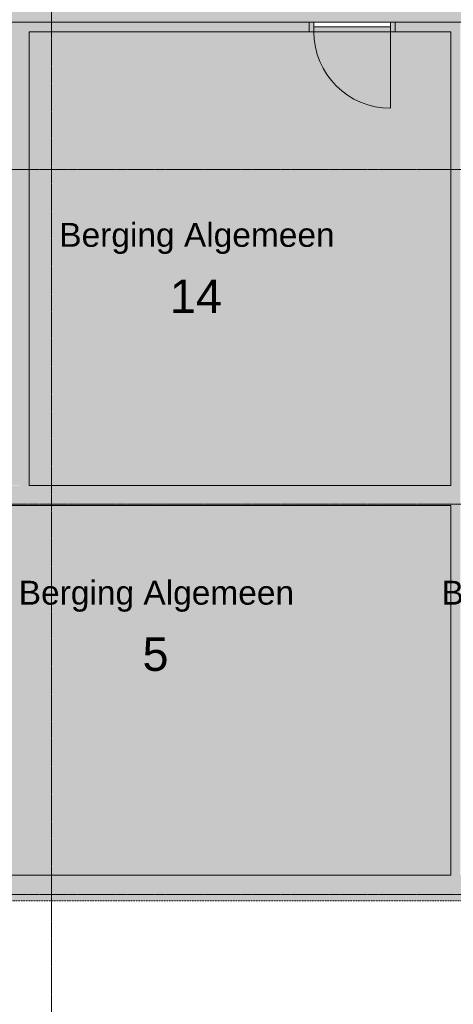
# Model space of a CAD drawing. Header units: millimetres. Extents: x 1989 to 88729, y 4659 to 113498.
# Tile 6 of 107: x 37114 to 41638, y 42912 to 53197. Entities that reach past the tile are written whole.
import ezdxf

# ---------------------------------------------------------------- set-up
doc = ezdxf.new("R2010")
doc.units = ezdxf.units.MM
doc.linetypes.add('ARC Dash', pattern=[4, 2, -2])
doc.linetypes.add('ARC Grid Line', pattern=[22.225, 12.7, -3.175, 3.175, -3.175])
for name, color, linetype, lineweight in [('A--A2__Ruwbouw', 8, 'Continuous', 9), ('A--AR9__AlgVoorz', 1, 'Continuous', 9), ('A--L$01A__Algemeen', 7, 'Continuous', 9), ('A--L$07A__Stramien', 1, 'Continuous', 13), ('A--L22__Binnenwanden', 2, 'Continuous', 9), ('A--L3__Afbouw', 2, 'Continuous', 9), ('A--LD30__DetailPenMiddel', 3, 'Continuous', 9), ('A--LR9__AlgVoorz', 7, 'Continuous', 9), ('A--TR9__AlgVoorz', 1, 'Continuous', 13)]:
    doc.layers.add(name, color=color, linetype=linetype, lineweight=lineweight)
doc.styles.add('Arial_5', font='arial.ttf', dxfattribs={"height": 350})
doc.styles.add('Arial_6', font='arial.ttf', dxfattribs={"height": 250})

# ---------------------------------------------------------------- blocks, each defined once
blk = doc.blocks.new('32_DO_WB_vo deur enkel2 - vo 2-2241142-DO-Begane grond - Nieuwe situatie Kitchen equipment')
at = {"layer": 'A--L3__Afbouw'}
h = blk.add_hatch(color=9, dxfattribs=at)
h.paths.add_polyline_path([(-330, -50), (-280, -50), (-280, 50), (-330, 50)])
h.paths.add_polyline_path([(570, -50), (570, 50), (520, 50), (520, -50), (530, -50)])
blk.add_hatch(color=9, dxfattribs=at).paths.add_polyline_path([(520, -50), (520, 0), (-280, 0), (-280, -50)])
at = {"layer": 'A--L$01A__Algemeen'}
blk.add_line((520, -50), (520, -850), dxfattribs=at)
blk.add_arc((520, -50), 800, 180, 270, dxfattribs=at)
at = {"layer": 'A--L3__Afbouw'}
for p, q in [((-330, -50), (-330, 50)), ((-330, 50), (-280, 50)), ((-280, 50), (-280, -50)), ((-280, 0), (520, 0)), ((-280, -50), (-280, 0)), ((520, -50), (520, 50)), ((520, 50), (570, 50)), ((520, 0), (520, -50)), ((570, 50), (570, -50)), ((-280, -50), (-330, -50)), ((520, -50), (-280, -50)), ((570, -50), (520, -50))]:
    blk.add_line(p, q, dxfattribs=at)

msp = doc.modelspace()

# ---------------------------------------------------------------- hatches: boundary and pattern name
at = {"layer": 'A--A2__Ruwbouw'}
h = msp.add_hatch(color=9, dxfattribs=at)
h.paths.add_polyline_path([(37214.1, 53071.4), (40133.1, 53071.4), (40133.1, 53171.4), (31653.1, 53171.4), (31653.1, 53071.4), (37114.1, 53071.4)])
h.paths.add_polyline_path([(41613.1, 53071.4), (41613.1, 53171.4), (41033.1, 53171.4), (41033.1, 53071.4), (41496.7, 53071.4)])
for points in [[(37214.1, 48331.4), (37214.1, 53071.4), (37114.1, 53071.4), (37114.1, 48331.4)], [(41713.1, 44261.4), (41713.1, 53171.4), (41613.1, 53171.4), (41613.1, 44261.4), (41663.1, 44261.4)]]:
    msp.add_hatch(color=9, dxfattribs=at).paths.add_polyline_path(points)
h = msp.add_hatch(color=9, dxfattribs=at)
h.paths.add_polyline_path([(41613.1, 48121.4), (41613.1, 48331.4), (34653.6, 48331.4), (34653.6, 48121.4), (35903.1, 48121.4)])
h.paths.add_polyline_path([(31653.1, 48121.4), (33753.6, 48121.4), (33753.6, 48331.4), (31653.1, 48331.4), (31653.1, 48226.4)])
h = msp.add_hatch(color=9, dxfattribs=at)
h.paths.add_polyline_path([(32693.1, 43991.4), (46154.1, 43991.4), (46154.1, 44261.4), (32693.1, 44261.4), (32693.1, 44156.4)])
h.paths.add_polyline_path([(47454.1, 43991.4), (47454.1, 44261.4), (47054.1, 44261.4), (47054.1, 43991.4)])
h.paths.add_polyline_path([(49392.1, 43991.4), (49602.1, 43991.4), (49602.1, 44261.4), (48354.1, 44261.4), (48354.1, 43991.4), (48676.3, 43991.4)])
at = {"layer": 'A--AR9__AlgVoorz'}
h = msp.add_hatch(color=7, dxfattribs=at)
h.paths.add_polyline_path([(29603.1, 53175.4), (29588.1, 53185.4), (29553.1, 53185.4), (29553.1, 53175.4), (29593.1, 53175.4)])
h.paths.add_polyline_path([(40983.1, 53171.4), (47293.1, 53176.7), (47293.1, 55116.4), (29603.1, 55110.4), (29603.1, 55077.4), (29593.1, 55075.4), (29593.1, 54145.4), (29593.1, 54140.4), (29588.1, 53210.4), (29603.1, 53208.4), (29609.1, 53171.4), (40977.1, 53171.4)])
h.paths.add_polyline_path([(29588.1, 55100.4), (29593.1, 55110.4), (29553.1, 55110.4), (29553.1, 55100.4)])
h = msp.add_hatch(color=7, dxfattribs=at)
h.paths.add_polyline_path([(35903.1, 48331.4), (37114.1, 48336.2), (37114.1, 53071.4), (29713.1, 53071.4), (29713.1, 48331.4), (33098.1, 48331.4), (33098.1, 51331.4), (33308.1, 51331.4), (33308.1, 48331.4), (35881.2, 48331.4)])
h.paths.add_polyline_path([(33531.8, 48865.2), (33552.6, 48871.6), (33552.2, 48867.4)])
h.paths.add_polyline_path([(33347.6, 49349.4), (33366.6, 49096.1), (33372.8, 49096.1), (33389.7, 49091.5), (33397.5, 49103), (33399.7, 49108.4), (33407.2, 49114.9), (33380.6, 49125.3), (33367.5, 49120.8), (33352.8, 49289.9)])
h.paths.add_polyline_path([(33347.6, 48866.4), (33310.1, 48866.4), (33310.1, 49350.4), (33573.6, 49342.5), (33621.1, 49331), (33654.2, 49309.7), (33668.9, 49278.6), (33678.8, 49198.2), (33675.1, 48974.6), (33656.7, 48911.3), (33637.6, 48893.2), (33606.9, 48880.3), (33516.1, 48869.8), (33419.8, 48867.4), (33347.6, 48867.4)])
h.paths.add_polyline_path([(33524.7, 48903.1), (33602.3, 48912.6), (33621.1, 48923.6), (33640.2, 48957.4), (33649.6, 49018.7), (33649.6, 49198.2), (33644.7, 49242.9), (33623.9, 49290), (33602.3, 49304.3), (33573.6, 49311.1), (33496.8, 49313.1), (33444.2, 49301), (33429, 49284), (33420.8, 49242.9), (33418, 49128.1), (33427.3, 49232.6), (33439.1, 49280.2), (33463.3, 49301.5), (33524.7, 49306.3), (33592.6, 49299.9), (33622.2, 49281.2), (33637.6, 49240.8), (33641.4, 49215.2), (33645.1, 49086.2), (33632.7, 48958.6), (33617.5, 48932.7), (33572.5, 48913.2), (33497.2, 48911.3), (33463.3, 48915.4), (33432.5, 48947.7), (33427.1, 48995.8), (33432.7, 48926.7), (33454.3, 48910.6), (33498.9, 48903.7), (33516.1, 48903.3)])
h.paths.add_polyline_path([(33510.1, 49085.4), (33526.4, 49092.2), (33533.1, 49108.4), (33526.4, 49124.7), (33510.1, 49131.4), (33504.2, 49123.7), (33507.3, 49122.4), (33504.2, 49093.1), (33504.2, 49086.2)])
h.paths.add_polyline_path([(33531.8, 49888.2), (33552.6, 49894.6), (33552.2, 49890.4)])
h.paths.add_polyline_path([(33347.6, 50372.4), (33364.7, 50095.9), (33372.8, 50119.1), (33389.7, 50114.5), (33397.5, 50126), (33399.7, 50131.4), (33407.2, 50137.9), (33380.6, 50148.3), (33367.5, 50143.8), (33352.8, 50312.9)])
h.paths.add_polyline_path([(33347.6, 49889.4), (33310.1, 49889.4), (33310.1, 50373.4), (33573.6, 50365.5), (33621.1, 50354), (33654.2, 50332.7), (33668.9, 50301.6), (33678.8, 50221.2), (33675.1, 49997.6), (33663.3, 49944.9), (33637.6, 49916.2), (33606.9, 49903.3), (33516.1, 49892.8), (33419.8, 49890.4), (33347.6, 49890.4)])
h.paths.add_polyline_path([(33524.7, 49926.1), (33602.3, 49935.6), (33621.1, 49946.6), (33640.2, 49980.4), (33649.6, 50041.7), (33649.6, 50221.2), (33641.4, 50278), (33623.9, 50313), (33602.3, 50327.3), (33573.6, 50334.1), (33496.8, 50336.1), (33444.2, 50324), (33429, 50307), (33421.9, 50278.4), (33418, 50151.1), (33427.3, 50255.6), (33439.1, 50303.2), (33463.3, 50324.5), (33524.7, 50329.3), (33592.6, 50322.9), (33622.2, 50304.2), (33637.6, 50263.8), (33641.4, 50238.2), (33643.7, 50077.4), (33637.6, 49999.1), (33617.5, 49955.7), (33572.5, 49936.2), (33493.9, 49934.6), (33463.3, 49938.4), (33432.5, 49970.7), (33427.3, 50007.3), (33432.7, 49949.7), (33454.3, 49933.6), (33498.9, 49926.7), (33516.1, 49926.3)])
h.paths.add_polyline_path([(33510.1, 50108.4), (33526.4, 50115.2), (33533.1, 50131.4), (33526.4, 50147.7), (33510.1, 50154.4), (33504.2, 50146.7), (33507.3, 50145.4), (33504.2, 50116.1), (33504.2, 50109.2)])
for points in [[(41613.1, 48331.4), (41613.1, 53071.4), (37214.1, 53069.6), (37214.1, 48331.4)], [(37164.1, 44261.4), (41613.1, 44267.5), (41613.1, 48121.4), (35903.1, 48121.4), (35903.1, 44261.4)]]:
    msp.add_hatch(color=7, dxfattribs=at).paths.add_polyline_path(points)

# ---------------------------------------------------------------- linework, layer by layer
at = {"layer": 'A--L$07A__Stramien', "linetype": 'ARC Grid Line'}
for p, q in [((37446.1, 95686.5), (37446.1, 39676.1)), ((59451.8, 51632.9), (14295.8, 51632.9)), ((59451.8, 48135.4), (14295.8, 48135.4)), ((59451.8, 44060.4), (14295.8, 44060.4))]:
    msp.add_line(p, q, dxfattribs=at)
at = {"layer": 'A--L22__Binnenwanden', "lineweight": 15}
for p, q in [((40133.1, 53171.4), (31278.1, 53171.4)), ((37214.1, 48331.4), (37214.1, 53071.4)), ((37214.1, 53071.4), (40133.1, 53071.4)), ((40133.1, 53071.4), (40133.1, 53171.4)), ((42582.1, 53171.4), (41033.1, 53171.4)), ((41033.1, 53171.4), (41033.1, 53071.4)), ((41033.1, 53071.4), (41613.1, 53071.4)), ((41613.1, 53071.4), (41613.1, 48331.4)), ((41613.1, 48331.4), (37214.1, 48331.4)), ((35903.1, 48121.4), (41613.1, 48121.4)), ((41613.1, 48121.4), (41613.1, 44261.4)), ((41613.1, 44261.4), (35903.1, 44261.4))]:
    msp.add_line(p, q, dxfattribs=at)
at = {"layer": 'A--L22__Binnenwanden'}
msp.add_line((40183.1, 53171.4), (40983.1, 53171.4), dxfattribs=at)
at = {"layer": 'A--LD30__DetailPenMiddel', "linetype": 'ARC Dash'}
msp.add_line((55251.4, 43991.4), (31446.1, 43991.4), dxfattribs=at)
at = {"layer": 'A--LR9__AlgVoorz', "flags": 128}
for points in [[(29603.1, 53171.4), (31653.1, 53171.4), (37164.1, 53171.4), (41663.1, 53171.4), (43532.1, 53171.4), (46032.1, 53171.4), (47293.1, 53171.4), (47293.1, 55116.4), (41663.1, 55116.4), (40977.1, 55116.4), (39752.1, 55116.4), (38687.1, 55116.4), (37108.1, 55116.4), (34249.7, 55116.4), (34248.1, 55116.4), (34153.1, 55114.4), (29603.1, 55114.4)], [(41613.1, 48331.4), (41613.1, 53071.4), (37214.1, 53071.4), (37214.1, 48331.4)], [(35903.1, 45311.4), (35903.1, 44261.4), (41613.1, 44261.4), (41613.1, 48121.4), (37164.1, 48121.4), (35903.1, 48121.4)]]:
    msp.add_lwpolyline(points, close=True, dxfattribs=at)

# ---------------------------------------------------------------- block references
at = {"layer": 'A--L3__Afbouw'}
msp.add_blockref('32_DO_WB_vo deur enkel2 - vo 2-2241142-DO-Begane grond - Nieuwe situatie Kitchen equipment', (40463.1, 53121.4), dxfattribs=at)

# ---------------------------------------------------------------- texts
at = {"layer": 'A--TR9__AlgVoorz', "attachment_point": 1}
for s, insert, char_height, width, style in [('Berging Algemeen', (37526.9, 51074.4), 250, 3463.29, 'Arial_6'), ('14', (38679.8, 50482.7), 350, 673.417, 'Arial_5'), ('Berging Algemeen', (37103.9, 47336.7), 250, 3463.29, 'Arial_6'), ('Berging Levensmiddel', (41516, 47336.7), 250, 4160.758, 'Arial_6'), ('5', (38395.3, 46745), 350, 336.709, 'Arial_5')]:
    msp.add_mtext(s, dxfattribs=dict(at, insert=insert, char_height=char_height, width=width, style=style))

doc.saveas('drawing.dxf')
